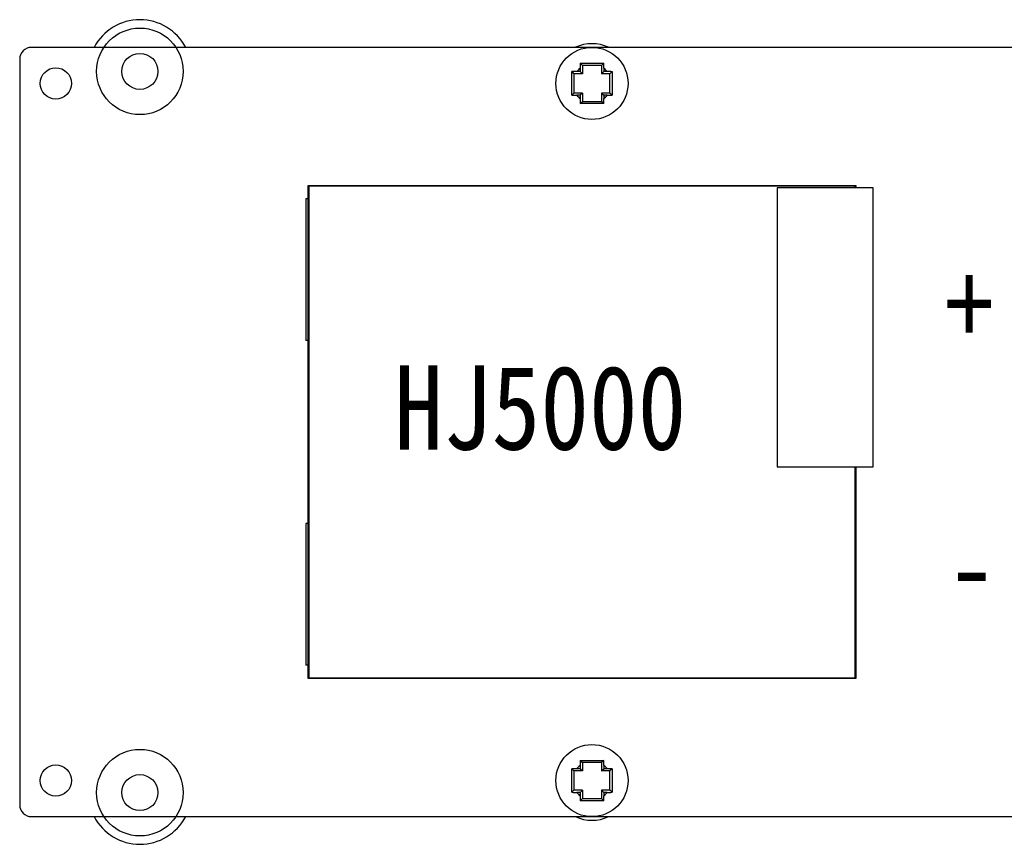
# Model space of a CAD drawing. Extents: x 0 to 297, y 0 to 210.
# Tile 16 of 24: x 62 to 102, y 54 to 89. Entities that reach past the tile are written whole.
import ezdxf

# ---------------------------------------------------------------- set-up
doc = ezdxf.new("R2010")
doc.units = 0
doc.header["$LTSCALE"] = 16.335
doc.layers.get('0').update_dxf_attribs({"linetype": 'CONTINUOUS'})
doc.layers.add('06___PRT_ALL_SURFS', color=7, linetype='CONTINUOUS')
doc.styles.get("Standard").update_dxf_attribs({"font": 'txt', "width": 0.85})

msp = doc.modelspace()

# ---------------------------------------------------------------- linework, layer by layer
at = {"color": 7, "linetype": 'CONTINUOUS'}
for p, q in [((157.029, 87.503), (62.029, 87.503)), ((61.529, 87.003), (61.529, 56.003)), ((84.841, 86.841), (84.929, 86.753)), ((85.817, 86.841), (85.729, 86.753)), ((84.491, 86.491), (84.579, 86.403)), ((84.579, 86.403), (84.579, 85.603)), ((84.929, 86.403), (84.579, 86.403)), ((84.838, 86.494), (84.697, 86.494)), ((84.838, 86.635), (84.838, 86.494)), ((84.929, 86.403), (84.838, 86.494)), ((84.929, 86.753), (84.929, 86.403)), ((85.729, 86.753), (84.929, 86.753)), ((85.729, 86.753), (85.729, 86.403)), ((85.729, 86.403), (85.82, 86.494)), ((86.079, 86.403), (85.729, 86.403)), ((85.82, 86.635), (85.82, 86.494)), ((85.961, 86.494), (85.82, 86.494)), ((86.167, 86.491), (86.079, 86.403)), ((86.079, 85.603), (86.079, 86.403)), ((84.491, 85.515), (84.579, 85.603)), ((84.929, 85.603), (84.579, 85.603)), ((84.929, 85.603), (84.838, 85.512)), ((84.929, 85.603), (84.929, 85.253)), ((85.729, 85.603), (85.729, 85.253)), ((85.729, 85.603), (85.82, 85.512)), ((86.079, 85.603), (85.729, 85.603)), ((86.167, 85.515), (86.079, 85.603)), ((84.838, 85.512), (84.697, 85.512)), ((84.838, 85.512), (84.838, 85.371)), ((84.841, 85.165), (84.929, 85.253)), ((84.929, 85.253), (85.729, 85.253)), ((85.817, 85.165), (85.729, 85.253)), ((85.82, 85.512), (85.82, 85.371)), ((85.961, 85.512), (85.82, 85.512)), ((73.529, 61.253), (73.529, 81.753)), ((73.529, 81.753), (96.299, 81.753)), ((96.279, 81.653), (96.279, 81.733)), ((96.299, 81.753), (96.299, 81.653)), ((96.279, 61.273), (96.279, 70.053)), ((96.299, 70.053), (96.299, 61.253)), ((96.299, 61.253), (73.529, 61.253)), ((84.841, 57.841), (84.929, 57.753)), ((84.929, 57.753), (84.929, 57.403)), ((85.729, 57.753), (84.929, 57.753)), ((85.817, 57.841), (85.729, 57.753)), ((85.729, 57.753), (85.729, 57.403)), ((84.491, 57.491), (84.579, 57.403)), ((84.579, 57.403), (84.579, 56.603)), ((84.929, 57.403), (84.579, 57.403)), ((84.838, 57.494), (84.697, 57.494)), ((84.838, 57.635), (84.838, 57.494)), ((84.929, 57.403), (84.838, 57.494)), ((85.729, 57.403), (85.82, 57.494)), ((86.079, 57.403), (85.729, 57.403)), ((85.82, 57.635), (85.82, 57.494)), ((85.961, 57.494), (85.82, 57.494)), ((86.167, 57.491), (86.079, 57.403)), ((86.079, 56.603), (86.079, 57.403)), ((84.491, 56.515), (84.579, 56.603)), ((84.929, 56.603), (84.579, 56.603)), ((84.838, 56.512), (84.697, 56.512)), ((84.929, 56.603), (84.838, 56.512)), ((84.838, 56.512), (84.838, 56.371)), ((84.929, 56.603), (84.929, 56.253)), ((85.729, 56.603), (85.82, 56.512)), ((85.729, 56.603), (85.729, 56.253)), ((86.079, 56.603), (85.729, 56.603)), ((85.82, 56.512), (85.82, 56.371)), ((85.961, 56.512), (85.82, 56.512)), ((86.167, 56.515), (86.079, 56.603)), ((84.841, 56.165), (84.929, 56.253)), ((84.929, 56.253), (85.729, 56.253)), ((85.817, 56.165), (85.729, 56.253)), ((62.029, 55.503), (157.029, 55.503))]:
    msp.add_line(p, q, dxfattribs=at)
at = {"color": 5, "linetype": 'CONTINUOUS'}
for centre in [(66.529, 86.503), (66.529, 56.503)]:
    msp.add_circle(centre, 1.8, dxfattribs=at)
at = {"color": 7, "linetype": 'CONTINUOUS'}
for centre, radius in [((66.529, 86.503), 0.75), ((85.329, 86.003), 1.5), ((63.029, 86.003), 0.65), ((85.329, 57.003), 1.5), ((63.029, 57.003), 0.65), ((66.529, 56.503), 0.75)]:
    msp.add_circle(centre, radius, dxfattribs=at)
at = {"color": 5, "linetype": 'CONTINUOUS'}
for centre, radius, start, end in [((66.529, 86.503), 2.15, 27.719, 152.281), ((85.329, 86.003), 1.65, 65.4005, 114.5995), ((66.529, 56.503), 2.15, 207.719, 332.281), ((85.329, 57.003), 1.65, 245.4005, 294.5995)]:
    msp.add_arc(centre, radius, start, end, dxfattribs=at)
at = {"color": 7, "linetype": 'CONTINUOUS'}
for centre, radius, start, end in [((62.029, 87.003), 0.5, 90, 180), ((91.927, 86.637), 7.088, 178.3516, 180.0188), ((79.046, 86.641), 6.774, 359.9424, 1.6871), ((84.69, 79.72), 6.774, 89.9424, 91.6871), ((85.329, 86.003), 0.8, 127.8497, 142.1503), ((85.329, 86.003), 0.8, 37.8497, 52.1503), ((85.963, 79.405), 7.088, 88.3516, 90.0188), ((84.695, 92.601), 7.088, 268.3516, 270.0188), ((85.329, 86.003), 0.8, 217.8497, 232.1503), ((91.612, 85.364), 6.774, 179.9424, 181.6871), ((78.731, 85.369), 7.088, 358.3516, 0.0188), ((85.329, 86.003), 0.8, 307.8497, 322.1503), ((85.968, 92.286), 6.774, 269.9424, 271.6871), ((91.927, 57.637), 7.088, 178.3516, 180.0188), ((79.046, 57.641), 6.774, 359.9424, 1.6871), ((84.69, 50.72), 6.774, 89.9424, 91.6871), ((85.329, 57.003), 0.8, 127.8497, 142.1503), ((85.329, 57.003), 0.8, 37.8497, 52.1503), ((85.963, 50.405), 7.088, 88.3516, 90.0188), ((84.695, 63.601), 7.088, 268.3516, 270.0188), ((85.329, 57.003), 0.8, 217.8497, 232.1503), ((85.329, 57.003), 0.8, 307.8497, 322.1503), ((85.968, 63.286), 6.774, 269.9424, 271.6871), ((91.612, 56.364), 6.774, 179.9424, 181.6871), ((78.731, 56.369), 7.088, 358.3516, 0.0188), ((62.029, 56.003), 0.5, 180, 270)]:
    msp.add_arc(centre, radius, start, end, dxfattribs=at)
for points, knots in [([(84.841, 86.841), (84.922, 86.842), (85.085, 86.844), (85.248, 86.844), (85.329, 86.844)], [0, 0, 0, 0, 0.499346, 1, 1, 1, 1]), ([(85.329, 86.844), (85.41, 86.844), (85.573, 86.844), (85.736, 86.842), (85.817, 86.841)], [0, 0, 0, 0, 0.500654, 1, 1, 1, 1]), ([(84.491, 85.515), (84.49, 85.596), (84.488, 85.759), (84.488, 86.003), (84.488, 86.247), (84.49, 86.41), (84.491, 86.491)], [0, 0, 0, 0, 0.249673, 0.5, 0.750327, 1, 1, 1, 1]), ([(86.167, 86.491), (86.168, 86.41), (86.17, 86.247), (86.17, 86.003), (86.17, 85.759), (86.168, 85.596), (86.167, 85.515)], [0, 0, 0, 0, 0.249673, 0.5, 0.750327, 1, 1, 1, 1]), ([(85.329, 85.162), (85.248, 85.162), (85.085, 85.162), (84.922, 85.164), (84.841, 85.165)], [0, 0, 0, 0, 0.500654, 1, 1, 1, 1]), ([(85.817, 85.165), (85.736, 85.164), (85.573, 85.162), (85.41, 85.162), (85.329, 85.162)], [0, 0, 0, 0, 0.499346, 1, 1, 1, 1]), ([(84.841, 57.841), (84.922, 57.842), (85.085, 57.844), (85.248, 57.844), (85.329, 57.844)], [0, 0, 0, 0, 0.499346, 1, 1, 1, 1]), ([(85.329, 57.844), (85.41, 57.844), (85.573, 57.844), (85.736, 57.842), (85.817, 57.841)], [0, 0, 0, 0, 0.500654, 1, 1, 1, 1]), ([(84.491, 56.515), (84.49, 56.596), (84.488, 56.759), (84.488, 57.003), (84.488, 57.247), (84.49, 57.41), (84.491, 57.491)], [0, 0, 0, 0, 0.249673, 0.5, 0.750327, 1, 1, 1, 1]), ([(86.167, 57.491), (86.168, 57.41), (86.17, 57.247), (86.17, 57.003), (86.17, 56.759), (86.168, 56.596), (86.167, 56.515)], [0, 0, 0, 0, 0.249673, 0.5, 0.750327, 1, 1, 1, 1]), ([(85.329, 56.162), (85.248, 56.162), (85.085, 56.162), (84.922, 56.164), (84.841, 56.165)], [0, 0, 0, 0, 0.500654, 1, 1, 1, 1]), ([(85.817, 56.165), (85.736, 56.164), (85.573, 56.162), (85.41, 56.162), (85.329, 56.162)], [0, 0, 0, 0, 0.499346, 1, 1, 1, 1])]:
    msp.add_open_spline(points, degree=3, knots=knots, dxfattribs=at)
at = {"layer": '06___PRT_ALL_SURFS', "color": 7, "linetype": 'CONTINUOUS'}
for p, q in [((73.549, 81.733), (73.549, 61.273)), ((96.279, 81.733), (73.549, 81.733)), ((93.029, 81.653), (93.029, 70.053)), ((97.029, 81.653), (93.029, 81.653)), ((97.029, 70.053), (97.029, 81.653)), ((73.429, 81.203), (73.429, 75.303)), ((73.529, 81.203), (73.429, 81.203)), ((73.529, 75.303), (73.429, 75.303)), ((93.029, 70.053), (97.029, 70.053)), ((73.429, 67.703), (73.429, 61.803)), ((73.529, 67.703), (73.429, 67.703)), ((73.529, 61.803), (73.429, 61.803)), ((73.549, 61.273), (96.279, 61.273))]:
    msp.add_line(p, q, dxfattribs=at)

# ---------------------------------------------------------------- texts
at = {"color": 2, "linetype": 'CONTINUOUS', "char_height": 3.5, "width": 23.8, "attachment_point": 1}
for s, insert in [('{\\fSimSun|b0|i0|c0|p2;\\C5;+}', (100.004, 78.577)), ('{\\fSimSun|b0|i0|c0|p2;\\C5; HJ5000}', (75.087, 74.269)), ('{\\fSimSun|b0|i0|c0|p2;\\C5;-}', (100.118, 67.639))]:
    msp.add_mtext(s, dxfattribs=dict(at, insert=insert))

doc.saveas('drawing.dxf')
